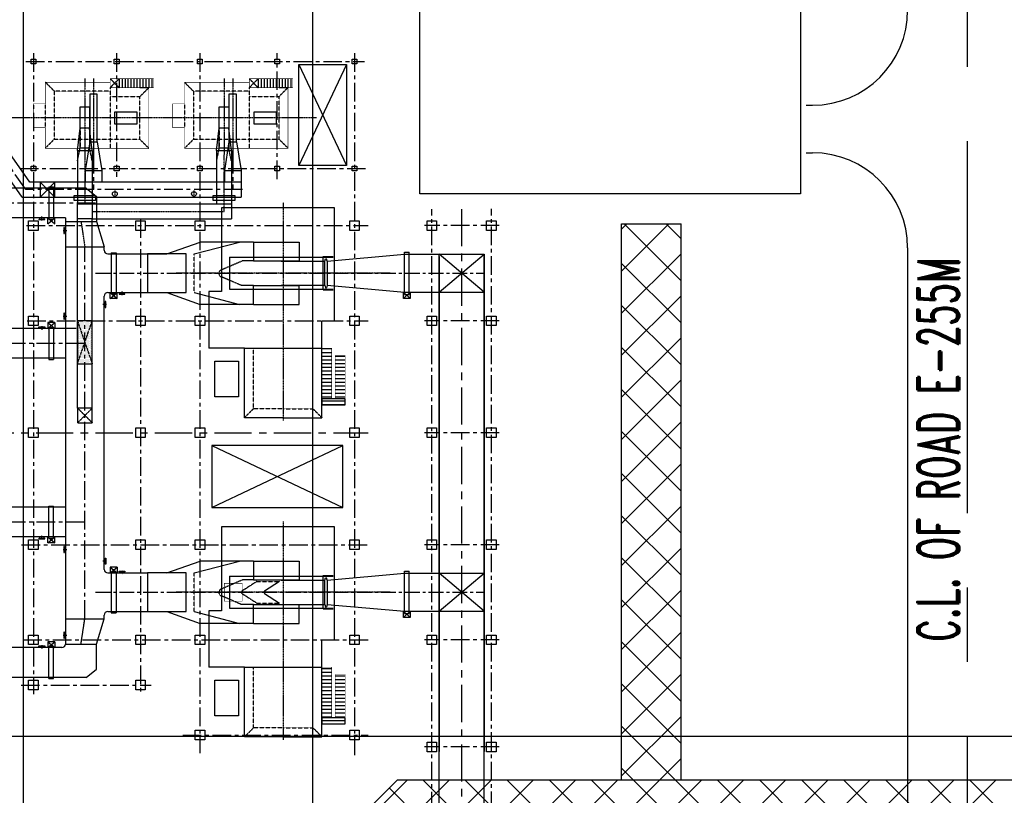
# Model space of a CAD drawing. Header units: inches. Extents: x -8998005 to 170525121, y -30058259 to 1575573.
# Tile 86 of 107: x 175352 to 258125, y 295023 to 360221. Entities that reach past the tile are written whole.
import ezdxf

# ---------------------------------------------------------------- set-up
doc = ezdxf.new("R2010")
doc.units = ezdxf.units.IN
doc.header["$LTSCALE"] = 5
doc.header["$MEASUREMENT"] = 0
doc.linetypes.add('CENTER', pattern=[2, 1.25, -0.25, 0.25, -0.25])
doc.linetypes.add('HIDDEN', pattern=[0.375, 0.25, -0.125])
for name, color, linetype in [('CANAL', 4, 'Continuous'), ('CEN', 9, 'CENTER'), ('DCEN', 237, 'CENTER'), ('DDMM', 4, 'Continuous'), ('DIM', 7, 'Continuous'), ('DMM', 200, 'Continuous'), ('DOBH', 6, 'HIDDEN'), ('DOBK', 1, 'Continuous'), ('DOBN', 1, 'Continuous'), ('DTMP', 1, 'Continuous'), ('OBH', 6, 'HIDDEN'), ('obk', 1, 'Continuous'), ('OBN', 1, 'Continuous'), ('TCE-ME-ROAD', 244, 'Continuous'), ('Text', 6, 'Continuous'), ('TXT', 7, 'Continuous')]:
    doc.layers.add(name, color=color, linetype=linetype)
doc.styles.add('M1', font='ROMAND.shx', dxfattribs={"height": 6250})
pattern_1 = [(45, (0, 0), (-1767.766952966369, 1767.766952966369), []), (135, (0, 0), (-1767.766952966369, -1767.766952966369), [])]

# ---------------------------------------------------------------- blocks, each defined once
blk = doc.blocks.new('gr_inlet')
at = {"layer": 'DMM', "linetype": 'HIDDEN', "ltscale": 2}
h = blk.add_hatch(dxfattribs=at)
h.set_pattern_fill('DOTS', color=256, scale=1500)
h.set_pattern_definition([(9.199999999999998e-15, (-138138.9642392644, -99647.89235599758), (46.875, 93.75), [0, -93.75])])
h.paths.add_polyline_path([(-17299.50180352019, -7625), (-16049.50180352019, -7625), (-16049.5018035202, -4000), (-17299.5018035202, -4000)])
at = {"layer": 'CEN', "color": 3, "linetype": 'CENTER'}
for p, q in [((-16674.50585328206, 9988.260822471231), (-16674.50585328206, 5900)), ((-4974.505853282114, 5200), (-4974.505853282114, 9948.222977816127)), ((-16049.50180352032, 5199.70377117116), (-4974.505853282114, 5199.70377117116))]:
    blk.add_line(p, q, dxfattribs=at)
at = {"layer": 'DMM'}
for p, q in [((-17299.5018035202, 10310.01312816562), (-17072.00585328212, 12192.22013618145)), ((-16049.50180352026, 10310.01312816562), (-16277.00585328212, 12192.22013618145)), ((-5599.501803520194, 10310.01312816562), (-5372.005853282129, 12192.22013618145)), ((-4349.501803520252, 10310.01312816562), (-4577.005853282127, 12192.22013618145)), ((-17299.5018035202, 10310.01312816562), (-17299.50180352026, 7148.926111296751)), ((-17299.5018035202, 10310.01312816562), (-16049.50180352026, 10310.01312816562)), ((-16049.50180352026, 10310.01312816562), (-16049.50180352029, 6737.779115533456)), ((-5599.501803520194, 10310.01312816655), (-5599.501803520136, 5824.703771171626)), ((-5599.501803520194, 10310.01312816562), (-4349.501803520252, 10310.01312816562)), ((-4349.501803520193, 10310.01312816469), (-4349.501803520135, 4574.703771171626)), ((-15698.49683445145, 5824.70377117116), (-4349.501803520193, 5824.703771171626)), ((-16049.50180352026, 4574.70377117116), (-15698.49705179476, 4574.70377117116)), ((-15698.49705179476, 4574.70377117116), (-4349.501803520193, 4574.703771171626))]:
    blk.add_line(p, q, dxfattribs=at)
at = {"layer": 'DMM', "linetype": 'HIDDEN'}
for p, q in [((-17299.5018035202, 9426.129651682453), (-17072.00585328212, 10512.84153086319)), ((-16049.50990304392, 9426.129651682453), (-16277.005853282, 10512.84153086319)), ((-5599.501803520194, 9426.129651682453), (-5372.005853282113, 10512.84153086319)), ((-4349.509903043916, 9426.129651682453), (-4577.005853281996, 10512.84153086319))]:
    blk.add_line(p, q, dxfattribs=at)
at = {"layer": 'DMM', "linetype": 'HIDDEN', "ltscale": 2}
for p, q in [((-17299.50180352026, 7148.926111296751), (-17299.50180352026, 5825)), ((-16049.50180352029, 6737.779115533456), (-16049.50180352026, 4575)), ((-17299.5018035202, -11333.98417162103), (-17299.5018035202, 5825)), ((-17299.5018035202, 4575), (-17299.5018035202, 5825)), ((-17299.5018035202, 5825), (-16049.5018035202, 5825)), ((-16049.50180352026, 5824.70377117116), (-15698.49683445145, 5824.70377117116)), ((-16049.5018035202, 4575), (-17299.5018035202, 4575)), ((-16049.50180352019, -11333.98417162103), (-16049.5018035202, 4575)), ((-17299.50180352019, -7625), (-16049.5018035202, -4000)), ((-17299.5018035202, -4000), (-16049.50180352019, -7625)), ((-17299.5018035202, -11333.98417162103), (-16049.50180352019, -12583.98417162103)), ((-16049.50180352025, -11333.98417162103), (-17299.50180352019, -12583.98417162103))]:
    blk.add_line(p, q, dxfattribs=at)
at = {"layer": 'DMM'}
for points in [[(-17574.50489356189, 6524.70377117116), (-15774.50489356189, 6524.70377117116), (-15774.50489356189, 6124.70377117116), (-17574.50489356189, 6124.70377117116)], [(-5874.504893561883, 6524.70377117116), (-4074.504893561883, 6524.70377117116), (-4074.504893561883, 6124.70377117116), (-5874.504893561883, 6124.70377117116)]]:
    blk.add_lwpolyline(points, close=True, dxfattribs=at)
at = {"layer": 'DMM', "linetype": 'HIDDEN', "ltscale": 2}
for points in [[(-17299.50180352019, -7625), (-16049.50180352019, -7625), (-16049.5018035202, -4000), (-17299.5018035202, -4000)], [(-17299.50180352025, -12583.98417162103), (-16049.50180352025, -12583.98417162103), (-16049.50180352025, -11333.98417162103), (-17299.50180352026, -11333.98417162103)]]:
    blk.add_lwpolyline(points, close=True, dxfattribs=at)
blk = doc.blocks.new('A$C274C68D0')
at = {"layer": 'DMM'}
for p, q in [((330, 2536.745577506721), (1125, 2536.745577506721)), ((330, 857.3669721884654), (1125, 857.3669721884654))]:
    blk.add_line(p, q, dxfattribs=at)
at = {"layer": 'DMM', "linetype": 'HIDDEN'}
for p, q in [((330, 857.3669721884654), (330, 2536.745577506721)), ((1125, 857.3669721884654), (1125, 2536.745577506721))]:
    blk.add_line(p, q, dxfattribs=at)
at = {"layer": 'DMM', "color": 6}
blk.add_line((320, 2000), (-320, 2000), dxfattribs=at)
at = {"layer": 'DMM'}
for points in [[(330, 2536.745577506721), (1125, 2536.745577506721), (1125, -950.2375218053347), (330, -950.2375218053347)], [(319.9999999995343, 2000), (-320, 2000), (-320, -2009.664325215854), (319.9999999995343, -2009.664325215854)], [(-1776.795668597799, 500), (-3671.890748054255, 500), (-3671.890748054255, -500.0000457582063), (-1776.795668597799, -500.0000457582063)]]:
    blk.add_lwpolyline(points, close=True, dxfattribs=at)
at = {"layer": 'obk', "color": 4, "linetype": 'HIDDEN'}
for p, q in [((-3900, 1800), (-4650, 2550)), ((-1400, -2550), (-1400, 2550)), ((3300, 1800), (4050, 2550)), ((-3900, 1800), (3300, 1800)), ((-3900, 1800), (-3900, -1800)), ((3299.375, -2250), (3300, 1800)), ((4050, -1187.5), (4050, 812.5)), ((-4650, -2550), (-3900, -1800)), ((-1400, -1800), (-3900, -1800)), ((-1400, -2250), (3300, -2250)), ((4050, -3000), (3300, -2250))]:
    blk.add_line(p, q, dxfattribs=at)
at = {"layer": 'obk', "color": 3, "linetype": 'CENTER'}
for p, q in [((0, -3304.586962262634), (0, 3103.664971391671)), ((727.5, -3304.586962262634), (727.5, 3103.664971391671)), ((-7045.233926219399, 0), (7441.188026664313, 0)), ((-1400, -3300), (-2150, -2550)), ((-2150, -3300), (-1400, -2550))]:
    blk.add_line(p, q, dxfattribs=at)
at = {"layer": 'obk'}
for p, q in [((-4900, -3300), (-4900, -2550)), ((-3900, -2550), (-4650, -2550)), ((-4650, -3300), (-4650, -2550)), ((-4400, -3300), (-4400, -2550)), ((-4150, -3300), (-4150, -2550)), ((-3900, -3300), (-3900, -2550)), ((-3650, -3300), (-3650, -2550)), ((-3400, -3300), (-3400, -2550)), ((-3150, -3300), (-3150, -2550)), ((-2900, -3300), (-2900, -2550)), ((-2650, -3300), (-2650, -2550)), ((-2400, -3300), (-2400, -2550)), ((-2150, -3300), (-2150, -2550))]:
    blk.add_line(p, q, dxfattribs=at)
at = {"layer": 'obk', "ltscale": 30}
blk.add_line((-2150, -3300), (-2150, -2550), dxfattribs=at)
at = {"layer": 'obk', "color": 1, "ltscale": 30}
for points, const_width in [([(4050, 2550), (-4650, 2550), (-4650, -2550)], 50), ([(-2150, -3300), (-1400, -3300), (-1400, -3000), (4050, -3000), (4050, -1187.5), (5050, -1187.5), (5050, 812.5), (4050, 812.5), (4050, 2550)], 50), ([(-5050, -2550), (-1400, -2550), (-1400, -3000)], 50), ([(-2150, -3300), (-5050, -3300)], 50), ([(-5050, -2550), (-5050, -3300)], 30)]:
    blk.add_lwpolyline(points, dxfattribs=dict(at, const_width=const_width))
blk = doc.blocks.new('AD')
at = {"layer": 'CEN'}
blk.add_line((0, 207.0539090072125), (0, -115.2375709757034), dxfattribs=at)
at = {"layer": 'obk'}
for p, q in [((-250, 146.0214736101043), (250, 146.0214736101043)), ((-250, 96.0214736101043), (-250, 146.0214736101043)), ((-250, 96.0214736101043), (250, 96.0214736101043)), ((-200, 0), (-200, 96.0214736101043)), ((200, 96.0214736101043), (200, 0)), ((250, 146.0214736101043), (250, 96.0214736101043))]:
    blk.add_line(p, q, dxfattribs=at)
blk = doc.blocks.new('A$C7D4055E7')
at = {"color": 7}
for p, q in [((-16499.99997325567, 20559.07276250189), (-16499.99997325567, 18060.01927623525)), ((-16499.99997325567, 20558.09020210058), (-16499.99997325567, 18058.09020070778)), ((-9561.847874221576, 20557.8767485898), (-16499.99997325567, 20558.04328544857)), ((-16409.37609150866, 20559.07276250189), (-16409.37609150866, 18060.01927623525)), ((-16318.75220976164, 20559.07276250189), (-16318.75220976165, 18060.01927623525)), ((-16228.12832801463, 20559.07276250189), (-16228.1283280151, 18060.01927623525)), ((-16137.50444626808, 20559.07276250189), (-16137.50444626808, 18060.01927623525)), ((-16046.88056452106, 20559.07276250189), (-16046.88056452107, 18060.01927623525)), ((-15999.99997325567, 20558.03128392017), (-16000.07776625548, 18058.07464425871)), ((-9565.802785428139, 20561.05034536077), (-8698.496724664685, 19865.08536152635)), ((-8698.496724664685, 19865.08536152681), (-8698.497090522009, 17760.9411349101)), ((-11299.75567634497, 18057.92837253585), (-16499.98028017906, 18057.7665430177)), ((-11299.48819099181, 18057.92837253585), (-11299.75345458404, -17760.94113490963)), ((-11299.75345458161, 17760.94113491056), (-8698.497090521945, 17760.94113491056)), ((-8698.497090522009, 17760.9411349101), (-8049.496280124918, 15633.92994238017)), ((-11299.49999999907, 15633.9841716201), (-8049.499406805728, 15633.9841716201)), ((-8049.50382989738, 15333.98410359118), (-8049.503897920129, 15633.95490865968)), ((-7750.503843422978, 15033.98417162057), (-2775.751860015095, 15033.98395502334)), ((-7756.144783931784, 11783.93068560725), (-2775.600590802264, 11783.93068560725)), ((-8049.497748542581, -11483.93075363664), (-8049.502956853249, 11483.98367262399)), ((-11300.55706439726, 8757.867631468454), (-16500.45431759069, 8758.070935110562)), ((-16499.99997325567, 8758.15443032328), (-16499.99997325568, 6258.154428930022)), ((-16409.37609150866, 8758.070917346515), (-16409.37609150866, 6259.017431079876)), ((-16318.75220976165, 8758.070917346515), (-16318.75220976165, 6259.017431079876)), ((-16228.12832801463, 8758.070917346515), (-16228.1283280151, 6259.017431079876)), ((-16137.50444626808, 8758.070917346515), (-16137.50444626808, 6259.017431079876)), ((-16046.88056452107, 8758.070917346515), (-16046.88056452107, 6259.017431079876)), ((-15999.99997325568, 8757.029438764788), (-16000.07776625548, 6257.072799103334)), ((-11300.5755786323, 6257.867630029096), (-16500.55006296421, 6258.070936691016)), ((-11299.66829060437, -6261.144081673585), (-16501.03949133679, -6260.972418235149)), ((-16499.99997325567, -6260.751467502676), (-16499.99997325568, -8760.751468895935)), ((-16409.37609150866, -6260.972452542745), (-16409.37609150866, -8760.025938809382)), ((-16318.75220976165, -6260.972452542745), (-16318.75220976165, -8760.025938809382)), ((-16228.12832801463, -6260.972452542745), (-16228.1283280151, -8760.025938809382)), ((-16137.50444626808, -6260.972452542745), (-16137.50444626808, -8760.025938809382)), ((-16046.88056452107, -6260.972452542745), (-16046.88056452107, -8760.025938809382)), ((-15999.99997325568, -6262.013931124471), (-16000.07776625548, -8761.970570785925)), ((-11299.68680507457, -8761.17578094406), (-16501.13923409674, -8760.972416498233)), ((-7750.497748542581, -11783.93068560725), (-4399.999999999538, -11783.93068560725)), ((-11299.73770258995, -15633.9299423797), (-8049.496807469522, -15633.9299423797)), ((-8698.497090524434, -17760.94113490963), (-8049.496280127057, -15633.9299423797)), ((-7750.496875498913, -15033.93068560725), (-4399.999999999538, -15033.93068560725)), ((-16499.99997325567, -18060.99173242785), (-16499.99997325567, -20560.77072132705)), ((-11599.76279049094, -18060.93891305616), (-16499.98028017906, -18060.78641967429)), ((-16410.57793059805, -18060.78638166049), (-16410.57793059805, -20559.83986792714)), ((-16319.95404885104, -18060.78638166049), (-16319.95404885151, -20559.83986792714)), ((-16229.33016710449, -18060.78638166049), (-16229.33016710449, -20559.83986792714)), ((-16138.70628535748, -18060.78638166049), (-16138.70628535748, -20559.83986792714)), ((-16048.08240361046, -18060.78638166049), (-16048.08240361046, -20559.83986792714)), ((-16001.20181234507, -18061.82786024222), (-16001.27960534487, -20561.78449990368)), ((-11299.75345458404, -17760.94113490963), (-8698.497090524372, -17760.9411349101)), ((-8698.496724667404, -19865.08536152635), (-8698.497090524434, -17760.94113490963)), ((-9565.80278543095, -20561.0503453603), (-8698.496724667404, -19865.08536152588)), ((-9565.802785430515, -20561.05034535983), (-16499.99997325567, -20560.77072132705))]:
    blk.add_line(p, q, dxfattribs=at)
for p, q in [((-2775.751249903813, 15033.98417162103), (15.69194672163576, 16024.98417162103)), ((-477.6542110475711, 15033.98417162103), (3318.379162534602, 16024.98417162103)), ((4499.708341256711, 16024.98417162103), (15.69194672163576, 16024.98417162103)), ((4499.708341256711, 14439.98417162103), (3570.112278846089, 14439.98417162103)), ((-2775.751249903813, 11783.98417162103), (15.6919467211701, 10792.9841716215)), ((-477.6542110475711, 11783.98417162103), (3318.379162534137, 10792.98417162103)), ((4499.708341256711, 12377.98417162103), (3484.174253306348, 12377.98417162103)), ((4499.708341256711, 10792.98417162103), (15.6919467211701, 10792.9841716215)), ((-2775.751249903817, -11783.93068560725), (15.69194672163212, -10792.93068560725)), ((-477.6542110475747, -11783.93068560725), (3318.37916253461, -10792.93068560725)), ((4499.708341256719, -10792.93068560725), (15.69194672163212, -10792.93068560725)), ((4499.708341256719, -12377.93068560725), (3570.112278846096, -12377.93068560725)), ((4499.708341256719, -14439.93068560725), (3484.174253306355, -14439.93068560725)), ((-2775.751249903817, -15033.93068560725), (15.6919467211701, -16024.93068560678)), ((-477.6542110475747, -15033.93068560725), (3318.379162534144, -16024.93068560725)), ((4499.708341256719, -16024.93068560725), (15.6919467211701, -16024.93068560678))]:
    blk.add_line(p, q)
for points in [[(-4399.998832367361, 13408.98402574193), (-4399.998832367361, 11783.98402574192), (-1149.998832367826, 11783.98402574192), (-1149.998832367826, 15033.98402574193), (-4399.998832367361, 15033.98402574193), (-4399.998832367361, 11783.98402574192)], [(-4399.999999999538, -13408.93068560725), (-4399.999999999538, -15033.93068560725), (-1150.000000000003, -15033.93068560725), (-1150.000000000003, -11783.93068560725), (-4399.999999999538, -11783.93068560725), (-4399.999999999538, -15033.93068560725)]]:
    blk.add_lwpolyline(points)
for centre, radius, start, end in [((-16749.98028017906, 20558.07450236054), 250, 0, 180), ((-16749.99997325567, 18058.09020070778), 250, 180, 0), ((-7749.503829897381, 15333.98417162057), 300, 180.0000129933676, 269.9999974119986), ((-7749.502956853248, 11483.98374065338), 300, 90.00000365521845, 180.0000129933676), ((-16749.98028017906, 8758.138730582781), 250, 0, 180), ((-16749.99997325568, 6258.154428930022), 250, 180, 0), ((-16749.98028017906, -6260.767167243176), 250, 0, 180), ((-16749.99997325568, -8760.751468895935), 250, 180, 0), ((-7749.49774854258, -11483.93068560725), 300, 180.0000129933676, 270), ((-7749.496875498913, -15333.93068560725), 300, 90, 180.0000129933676), ((-16749.98028017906, -18060.78641967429), 250, 0, 180), ((-11599.75345457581, -17760.93891320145), 300, 269.998216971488, 359.9995756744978), ((-16749.99997325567, -20560.77072132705), 250, 180, 0)]:
    blk.add_arc(centre, radius, start, end, dxfattribs=at)
at = {"layer": 'DDMM'}
blk.add_line((-8049.496280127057, -15633.9299423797), (-8049.496875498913, -15333.93068560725), dxfattribs=at)
at = {"layer": 'OBH', "linetype": 'HIDDEN'}
for p, q in [((-477.6542110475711, 11783.98417162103), (-477.6542110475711, 15033.98417162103)), ((3570.112278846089, 14439.98417162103), (1813.021943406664, 13680.18121113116)), ((3484.174253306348, 12377.98417162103), (1813.021943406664, 13100.62571536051)), ((-477.6542110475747, -15033.93068560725), (-477.6542110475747, -11783.93068560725)), ((3570.112278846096, -12377.93068560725), (1813.021943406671, -13137.73364609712)), ((3484.174253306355, -14439.93068560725), (1813.021943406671, -13717.28914186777))]:
    blk.add_line(p, q, dxfattribs=at)
for centre in [(1890.667656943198, 13390.40346324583), (1890.667656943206, -13427.51139398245)]:
    blk.add_arc(centre, 300, 104.9999999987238, 255.0000000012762, dxfattribs=at)
at = {"layer": 'obk'}
for p, q in [((-12699.50021599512, 20657.96511001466), (-12699.49438414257, 17957.96510762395)), ((-12699.50021599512, 20657.96511001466), (-12299.50021599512, 20657.96511001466)), ((-12299.50021599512, 20657.96511001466), (-12299.49438414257, 17957.96510762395)), ((-12699.49438414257, 17957.96510762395), (-12299.49438414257, 17957.96510762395)), ((-7450.500586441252, 15133.98476982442), (-7050.500000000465, 15133.98476982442)), ((-7449.500000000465, 15133.98476982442), (-7449.500000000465, 11683.98476982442)), ((-7049.500000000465, 15133.98476982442), (-7049.500000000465, 11683.98476982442)), ((-7449.500289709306, 11683.98476982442), (-7049.500000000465, 11683.98476982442)), ((-12699.50043438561, 8857.831444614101), (-12699.48870128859, 6157.831441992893)), ((-12699.50043438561, 8857.831444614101), (-12299.50043438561, 8857.831444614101)), ((-12299.50043438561, 8857.831444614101), (-12299.48870128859, 6157.831441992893)), ((-12699.48870128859, 6157.831441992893), (-12299.48870128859, 6157.831441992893)), ((-12699.50043410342, -6161.137626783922), (-12299.50043410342, -6161.137626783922)), ((-12699.48870862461, -8861.137629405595), (-12699.50043410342, -6161.137626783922)), ((-12299.48870862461, -8861.137629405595), (-12299.50043410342, -6161.137626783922)), ((-12699.48870862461, -8861.137629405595), (-12299.48870862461, -8861.137629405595)), ((-7449.500586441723, -11683.93020802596), (-7049.500000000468, -11683.93020802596)), ((-7449.500000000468, -11684.93020802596), (-7449.500000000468, -15134.93020802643)), ((-7049.500000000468, -11684.93020802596), (-7049.500000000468, -15134.93020802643)), ((-7449.500289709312, -15133.93020802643), (-7049.500000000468, -15133.93020802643)), ((-12699.50040830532, -17961.17550326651), (-12299.50040830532, -17961.17550326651)), ((-12699.48938171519, -20662.17550563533), (-12699.50040830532, -17961.17550326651)), ((-12299.48938171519, -20662.17550563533), (-12299.50040830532, -17961.17550326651)), ((-12699.48938171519, -20662.17550563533), (-12299.48938171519, -20662.17550563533))]:
    blk.add_line(p, q, dxfattribs=at)
at = {"layer": 'OBN'}
for p, q in [((-12799.49566767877, 17563.68910727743), (-12799.4946001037, 18057.94946858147)), ((-12799.49566767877, 17563.68910727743), (-12199.49460010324, 18057.94946858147)), ((-12799.4946001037, 18057.94946858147), (-12199.49566762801, 17563.71256585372)), ((-12199.49566762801, 17563.71256585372), (-12199.49460010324, 18057.94946858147)), ((-7549.501067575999, 11289.72393093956), (-7549.500000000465, 11783.9842922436)), ((-7549.501067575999, 11289.72393093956), (-6949.500000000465, 11783.9842922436)), ((-7549.500000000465, 11783.9842922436), (-6949.501067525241, 11289.74738951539)), ((-6949.501067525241, 11289.74738951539), (-6949.500000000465, 11783.9842922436)), ((-6949.501067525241, 11289.74738951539), (-7549.501067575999, 11289.72393093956)), ((-12799.49020359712, 9254.26701608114), (-12799.48913602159, 8760.006654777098)), ((-12199.49020354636, 9254.243557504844), (-12799.49020359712, 9254.26701608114)), ((-12799.49020359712, 9254.26701608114), (-12199.48913602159, 8760.006654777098)), ((-12799.48913602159, 8760.006654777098), (-12199.49020354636, 9254.243557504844)), ((-12199.49020354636, 9254.243557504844), (-12199.48913602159, 8760.006654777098)), ((-12799.48924243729, -9255.432220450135), (-12799.48817486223, -8761.171859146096)), ((-12799.48924243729, -9255.432220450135), (-12199.48817486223, -8761.171859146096)), ((-12799.48817486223, -8761.171859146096), (-12199.489242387, -9255.408761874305)), ((-12199.489242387, -9255.408761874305), (-12199.48817486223, -8761.171859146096)), ((-12199.489242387, -9255.408761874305), (-12799.48924243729, -9255.432220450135)), ((-7549.49020359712, -11287.53549353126), (-7549.489136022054, -11781.7958548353)), ((-6949.490203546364, -11287.55895210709), (-7549.49020359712, -11287.53549353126)), ((-7549.49020359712, -11287.53549353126), (-6949.489136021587, -11781.7958548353)), ((-7549.489136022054, -11781.7958548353), (-6949.490203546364, -11287.55895210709)), ((-6949.490203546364, -11287.55895210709), (-6949.489136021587, -11781.7958548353)), ((-12799.26055765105, -17564.79564569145), (-12799.25949007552, -18059.05600699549)), ((-12199.26055760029, -17564.81910426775), (-12799.26055765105, -17564.79564569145)), ((-12799.26055765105, -17564.79564569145), (-12199.25949007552, -18059.05600699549)), ((-12799.25949007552, -18059.05600699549), (-12199.26055760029, -17564.81910426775)), ((-12199.26055760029, -17564.81910426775), (-12199.25949007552, -18059.05600699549))]:
    blk.add_line(p, q, dxfattribs=at)
at = {"layer": 'TXT', "xscale": -1}
for p, rotation in [((-13299.69927597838, 18057.99594276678), 180), ((-11299.49606398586, 17007.89909116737), 90.00625387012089), ((-6549.500000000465, 11783.93068560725), 180), ((-8049.502776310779, 10783.81698729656), 269.9999919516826), ((-11300.17738310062, 9807.919661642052), 90.00625387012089), ((-13299.69949408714, -8761.1067940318), 180), ((-11299.49606400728, -9808.015711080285), 90.00625387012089), ((-11299.62225424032, -17007.81213712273), 90.00625387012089)]:
    blk.add_blockref('AD', p, dxfattribs=dict(at, rotation=rotation))
at = {"layer": 'TXT'}
for p in [(-13299.69927597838, 8757.925718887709), (-13299.69949408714, -18061.17701791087)]:
    blk.add_blockref('AD', p, dxfattribs=at)
for p, rotation in [((-8049.497929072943, -10783.81784923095), 270.0000080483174), ((-6549.499996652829, -11783.80599702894), 359.9984618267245)]:
    blk.add_blockref('AD', p, dxfattribs=dict(at, rotation=rotation))
blk = doc.blocks.new('A$C17865E07')
at = {"layer": 'obk'}
blk.add_lwpolyline([(-400.0000000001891, -399.9999999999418), (-400.0000000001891, 400.0000000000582), (399.9999999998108, 400.0000000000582), (399.9999999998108, -399.9999999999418)], close=True, dxfattribs=at)
blk = doc.blocks.new('A$C2EF5475D')
at = {"layer": 'DMM'}
h = blk.add_hatch(dxfattribs=at)
h.set_pattern_fill('ANSI31', color=2, scale=2500, angle=45.00000000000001)
h.set_pattern_definition([(90, (-497742.0478089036, 2370287.546107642), (-312.5, -1.25e-14), [])])
h.paths.add_polyline_path([(-11061.2435539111, -3250), (-6300, -3250), (-6300, -4075), (-10561.2435539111, -4075), (-10561.2435539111, -4375), (-6909.985190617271, -4375), (-6909.985190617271, -5200), (-11061.2435539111, -5200)])
at = {"color": 6}
for p, q in [((1349.999999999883, 4500.291658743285), (-1350.000000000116, 4500.291658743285)), ((-1350.000000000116, 4500.291658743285), (-1350.000000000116, -4199.708341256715)), ((1349.999999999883, 4500.291658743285), (-1350.000000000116, 4500.291658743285)), ((1349.999999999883, 4500.291658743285), (1349.999999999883, -4199.708341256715)), ((-1400.000000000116, -3347.360902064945), (-1400.000000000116, -4199.708341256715)), ((-1400.000000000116, -3347.360902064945), (-1400.000000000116, -4199.708341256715)), ((-1400.000000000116, -3347.360902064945), (1400.000000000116, -3347.360902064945)), ((1400.000000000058, -3347.360902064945), (1400.000000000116, -4199.708341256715))]:
    blk.add_line(p, q, dxfattribs=at)
at = {"layer": 'CEN'}
for p, q in [((0, -9004.500225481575), (0, 9004.500225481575)), ((5947.279961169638, 0), (-12393.40801381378, 0))]:
    blk.add_line(p, q, dxfattribs=at)
at = {"layer": 'DMM'}
for p, q in [((-2616, 2500.291658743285), (-1031, 2500.291658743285)), ((-2616, 2500.291658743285), (-2616, -1349.708341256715)), ((-1031, 2500.291658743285), (-1031, -1349.708341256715)), ((2616, 2500.291658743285), (1031, 2500.291658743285)), ((1031, 2500.291658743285), (1031, -1349.708341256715)), ((2616, 2500.291658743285), (2616, -1349.708341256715)), ((-2616, -1349.708341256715), (-1031, -1349.708341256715)), ((2616, -1349.708341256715), (1031, -1349.708341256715))]:
    blk.add_line(p, q, dxfattribs=at)
blk.add_lwpolyline([(-11061.2435539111, -3250, 30, 30, 0), (-6300, -3250, 30, 30, 0), (-6300, -4075, 30, 30, 0), (-10561.2435539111, -4075, 30, 30, 0), (-10561.2435539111, -4375, 30, 30, 0), (-6909.985190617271, -4375, 30, 30, 0), (-6909.985190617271, -5200, 30, 30, 0), (-11061.2435539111, -5200, 0, 0, 0)], format="xyseb", close=True, dxfattribs=at)
blk.add_lwpolyline([(-10561.2435539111, -5200), (-10561.2435539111, -3250), (-11061.2435539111, -3250), (-11061.2435539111, -5200)], close=True, dxfattribs=at)
at = {"layer": 'DOBK'}
for p, q in [((-1015.000000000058, -3500), (-1215.000000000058, -3553.589838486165)), ((-1215.000000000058, -3553.589838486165), (-1215.000000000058, -3646.410161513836)), ((-1015.000000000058, -3700), (-1215.000000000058, -3646.410161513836)), ((1014.999999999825, -3700), (-1015.000000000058, -3700)), ((1014.999999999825, -3500), (1214.999999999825, -3553.589838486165)), ((1014.999999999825, -3700), (1214.999999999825, -3646.410161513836)), ((1214.999999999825, -3553.589838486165), (1214.999999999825, -3646.410161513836))]:
    blk.add_line(p, q, dxfattribs=at)
at = {"layer": 'DTMP'}
for p, q in [((-1015.000000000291, 168.3562702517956), (-1014.999999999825, -3500)), ((1015.000000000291, 168.3562702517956), (1014.999999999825, -3500)), ((-1015.000000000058, -3500), (1014.999999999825, -3500))]:
    blk.add_line(p, q, dxfattribs=at)
at = {"layer": 'OBH'}
for p, q in [((-11400, 2500), (-12150, 3250)), ((-11400, 0), (-11400, 2500)), ((-11400, 2500), (-6300, 2500)), ((-11400, 0), (-11400, -2500)), ((-11400, -2500), (-12150, -3250)), ((-11400, -2500), (-6300, -2500))]:
    blk.add_line(p, q, dxfattribs=at)
at = {"layer": 'obk'}
for p, q in [((-3800, 6250), (-6300, 6250)), ((-6300, 3250), (-6300, 6250)), ((-3065, 6250), (-3800, 6250)), ((-1550, 6250), (-3065, 6250)), ((-1550, 5200), (-1550, 6250)), ((5500, 5200), (-1550, 5200)), ((5500, -4300), (5500, 5200)), ((-12150, 2500), (-12150, 3250)), ((-12150, 3250), (-6300, 3250)), ((-12150, 0), (-12150, 2500)), ((-6300, 3250), (-6300, -3250)), ((-12150, 0), (-12150, -2500)), ((-12150, -2500), (-12150, -3250)), ((-12150, -3250), (-4000, -3250)), ((-4000, -3250), (-4000, -4300)), ((-4000, -4300), (0, -4300)), ((0, -4300), (5500, -4300))]:
    blk.add_line(p, q, dxfattribs=at)
blk.add_lwpolyline([(-7385, 3750), (-10385, 3750), (-10385, 5750), (-7385, 5750)], close=True, dxfattribs=at)
blk = doc.blocks.new('Boiler to Chimney#1&2')
at = {"color": 7}
for p, q in [((472172539.5826915, -1993923578.949241), (472170891.7973969, -1993923578.949241)), ((472173939.5824732, -1993935379.023263), (472172939.5770066, -1993935378.984165))]:
    blk.add_line(p, q, dxfattribs=at)
at = {"layer": 'CEN', "linetype": 'CENTER'}
for p, q in [((472177190.0806701, -1993923773.579716), (472177190.0806701, -1993924349.579139)), ((472183836.577889, -1993923773.579716), (472183836.577889, -1993924349.579139))]:
    blk.add_line(p, q, dxfattribs=at)
at = {"layer": 'CEN', "color": 3, "linetype": 'CENTER', "ltscale": 250}
for p, q in [((472175564.7387974, -1993924827.770817), (472113185.740925, -1993924828.608159)), ((472174664.9652185, -1993959770.785627), (472174664.9652185, -1993928502.925743)), ((472174664.9652187, -1993936627.802159), (472113185.5825278, -1993936628.627425)), ((472174664.9652185, -1993951646.855725), (472113185.5825278, -1993951646.030459))]:
    blk.add_line(p, q, dxfattribs=at)
at = {"layer": 'CEN', "color": 3, "linetype": 'CENTER'}
for p, q in [((472174340.4572012, -1993926375.91455), (472174664.9652185, -1993928502.925743)), ((472174340.4572012, -1993961897.79682), (472174664.9652185, -1993959770.785627))]:
    blk.add_line(p, q, dxfattribs=at)
at = {"layer": 'CEN', "linetype": 'CENTER', "ltscale": 200}
for p, q in [((472175564.5824743, -1993930727.871514), (472208239.5824738, -1993930727.871514)), ((472175564.5824743, -1993957545.78637), (472208239.5824738, -1993957545.78637))]:
    blk.add_line(p, q, dxfattribs=at)
at = {"layer": 'DCEN', "ltscale": 250}
for p, q in [((472169713.887898, -1993912927.871514), (472198163.3676655, -1993912927.871514)), ((472170339.5824736, -1993912235.58753), (472170339.5824736, -1993966124.468021)), ((472177339.5824738, -1993912235.587529), (472177339.5824736, -1993922616.170339)), ((472184339.5824736, -1993912235.587529), (472184339.5824736, -1993971081.346701)), ((472190839.5824736, -1993922822.20535), (472190839.5824738, -1993912235.58753)), ((472197339.5824735, -1993912235.587529), (472197339.5824736, -1993971231.382042)), ((472169207.9035764, -1993921927.871513), (472198365.5805628, -1993921927.871513)), ((472203839.5824738, -1994068370.289666), (472203839.5824738, -1993925332.109851)), ((472208839.5824738, -1994068365.400491), (472208839.5824738, -1993925327.220676)), ((472179339.5824736, -1993926200.81752), (472179339.5824736, -1993966112.596002)), ((472169753.9232382, -1993926727.871513), (472198480.9430559, -1993926727.871514)), ((472209506.0265778, -1993926727.871514), (472203221.0634602, -1993926727.871514)), ((472169812.5778298, -1993934727.871513), (472198480.9430559, -1993934727.871513)), ((472209506.0265778, -1993934727.871514), (472203221.0634602, -1993934727.871514)), ((472209506.0265778, -1993944136.855686), (472203221.0634602, -1993944136.855686)), ((472169339.5824736, -1993953545.839857), (472198480.9430559, -1993953545.839857)), ((472209506.0265778, -1993953545.839857), (472203221.0634602, -1993953545.839857)), ((472169473.1228182, -1993961545.839857), (472198480.9430559, -1993961545.839857)), ((472209506.0265778, -1993961545.839857), (472203221.0634602, -1993961545.839857)), ((472169301.609404, -1993965345.839857), (472180246.9019778, -1993965345.839857)), ((472182892.8595278, -1993969545.839856), (472198480.9430559, -1993969545.839856)), ((472209506.0265778, -1993970545.839857), (472203221.0634602, -1993970545.839857))]:
    blk.add_line(p, q, dxfattribs=at)
at = {"layer": 'DCEN', "color": 5, "ltscale": 250}
for p, q in [((472169714.228067, -1993923702.676131), (472165314.260705, -1993917418.871513)), ((472175392.5766203, -1993920781.536455), (472175392.5766203, -1993923702.676131)), ((472187092.5766204, -1993920781.536455), (472187092.5766204, -1993923702.676131)), ((472187906.6324799, -1993923702.676131), (472169714.228067, -1993923702.676131))]:
    blk.add_line(p, q, dxfattribs=at)
at = {"layer": 'DCEN', "ltscale": 500}
for p, q in [((472206339.5824738, -1993925332.109851), (472206339.5824741, -1994068370.289666)), ((472030561.7671238, -1993944137.097972), (472198480.9430559, -1993944137.097972))]:
    blk.add_line(p, q, dxfattribs=at)
at = {"layer": 'DMM'}
for p, q in [((472192666.3227484, -1993913185.188874), (472196666.3227484, -1993921685.188874)), ((472196666.3227484, -1993913185.188874), (472192666.3227484, -1993921685.188874))]:
    blk.add_line(p, q, dxfattribs=at)
at = {"layer": 'DMM', "color": 6}
for p, q in [((472170039.5824736, -1993923077.676131), (472165639.6151116, -1993916793.871514)), ((472169388.8736603, -1993924327.676131), (472164988.9062983, -1993918043.871514)), ((472175072.5766203, -1993919677.871484), (472174692.5766203, -1993922095.300234)), ((472175712.5766203, -1993919677.871484), (472176092.5766203, -1993922095.300234)), ((472186772.5766204, -1993919677.871484), (472186392.5766204, -1993922095.300234)), ((472187412.5766204, -1993919677.871484), (472187792.5766204, -1993922095.300234)), ((472174692.5766203, -1993922095.300234), (472176092.5766203, -1993922095.300234)), ((472174692.5766203, -1993922095.300234), (472174692.5766203, -1993923077.575285)), ((472176092.5766203, -1993922095.300234), (472176092.5766203, -1993923077.575285)), ((472186392.5766204, -1993922095.300234), (472186392.5766204, -1993923077.676131)), ((472186392.5766204, -1993922095.300234), (472187792.5766204, -1993922095.300234)), ((472187792.5766204, -1993922095.300234), (472187792.5766204, -1993924327.676131)), ((472187792.5766204, -1993923077.676131), (472170039.5824736, -1993923077.676131)), ((472170904.5824736, -1993923077.676131), (472172154.5824736, -1993924327.676131)), ((472172154.5824736, -1993923077.676131), (472170904.5824736, -1993924327.676131)), ((472169388.8736603, -1993924327.676131), (472187792.5766204, -1993924327.676131))]:
    blk.add_line(p, q, dxfattribs=at)
at = {"layer": 'DMM', "color": 2}
for p, q in [((472185339.5824736, -1993950414.163622), (472196339.5824736, -1993945214.163622)), ((472185339.5824736, -1993945214.163622), (472196339.5824736, -1993950414.163622))]:
    blk.add_line(p, q, dxfattribs=at)
at = {"layer": 'DMM', "color": 6}
blk.add_lwpolyline([(472170904.5824736, -1993924327.676131), (472172154.5824736, -1993924327.676131), (472172154.5824736, -1993923077.676131), (472170904.5824736, -1993923077.676131)], close=True, dxfattribs=at)
at = {"layer": 'DMM', "const_width": 30}
for points in [[(472177190.0806701, -1993924264.579428), (472177190.38067, -1993924402.346921), (472177082.2523434, -1993924402.346921)], [(472183836.577889, -1993924264.579428), (472183836.277889, -1993924387.430232), (472183944.4062156, -1993924387.430232)]]:
    blk.add_lwpolyline(points, dxfattribs=at)
at = {"layer": 'DMM', "color": 2}
blk.add_lwpolyline([(472185339.5824736, -1993950414.163622), (472196339.5824736, -1993950414.163622), (472196339.5824736, -1993945214.163622), (472185339.5824736, -1993945214.163622)], close=True, dxfattribs=at)
at = {"layer": 'DOBH', "const_width": 50}
blk.add_lwpolyline([(472186386.2753189, -1993958295.78637), (472186386.2753189, -1993956795.786371), (472187889.5824736, -1993956795.786371), (472187889.5824736, -1993958295.78637), (472186386.2753189, -1993958295.78637)], dxfattribs=at)
at = {"layer": 'DOBN'}
for p, q in [((472201459.9503367, -1993932843.57344), (472201459.9503367, -1993932330.476816)), ((472201459.9503367, -1993932330.476816), (472202002.9631093, -1993932330.476816)), ((472201459.9503367, -1993932330.476816), (472202002.9631093, -1993932843.57344)), ((472201459.9503367, -1993932843.57344), (472202002.9631093, -1993932330.476816)), ((472202002.9631093, -1993932843.57344), (472201459.9503367, -1993932843.57344)), ((472202002.9631093, -1993932330.16995), (472202002.9631093, -1993932843.57344)), ((472201459.9503367, -1993959661.488297), (472201459.9503367, -1993959148.391673)), ((472201459.9503367, -1993959148.391673), (472202002.9631093, -1993959148.391673)), ((472201459.9503367, -1993959148.391673), (472202002.9631093, -1993959661.488297)), ((472201459.9503367, -1993959661.488297), (472202002.9631093, -1993959148.391673)), ((472202002.9631093, -1993959148.084807), (472202002.9631093, -1993959661.488297)), ((472202002.9631093, -1993959661.488297), (472201459.9503367, -1993959661.488297))]:
    blk.add_line(p, q, dxfattribs=at)
at = {"layer": 'OBH'}
for p, q in [((472189121.2262034, -1993956641.786371), (472187860.7601341, -1993957455.023596)), ((472189121.2262034, -1993956641.786371), (472191021.2262034, -1993956641.786371)), ((472187860.7601341, -1993957638.549145), (472189121.2262034, -1993958451.786371)), ((472189121.2262034, -1993958451.786371), (472191020.5342462, -1993958451.786371))]:
    blk.add_line(p, q, dxfattribs=at)
blk.add_arc((472187919.4233906, -1993957546.786371), 100, 113.4182967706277, 246.5817032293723, dxfattribs=at)
at = {"layer": 'obk'}
for p, q in [((472195039.5824738, -1993929712.818028), (472201539.2984115, -1993929127.871514)), ((472201539.2984123, -1993932507.611243), (472201539.2984123, -1993928954.728657)), ((472201539.2984123, -1993928954.728657), (472201939.2984122, -1993928954.728657)), ((472201539.6337956, -1993929127.871514), (472204439.6549402, -1993929127.871514)), ((472201939.2984122, -1993932507.611243), (472201939.2984122, -1993928954.728657)), ((472204439.5824738, -1993989301.947235), (472204439.5824738, -1993929127.871514)), ((472204439.5824738, -1993929127.871514), (472208239.5824738, -1993929127.871514)), ((472208239.5824738, -1993932327.871514), (472204439.5824738, -1993929127.871514)), ((472204439.5824738, -1993932327.871514), (472208239.5824738, -1993929127.871514)), ((472204439.5824738, -1993929327.871514), (472204439.5824738, -1993970936.855685)), ((472208239.5824738, -1993929127.871514), (472208239.5824738, -1993970936.855685)), ((472208239.5824738, -1993989301.947235), (472208239.5824738, -1993929127.871514)), ((472195039.5824738, -1993931742.818028), (472201539.6337948, -1993932327.818028)), ((472201539.2984123, -1993932507.611243), (472201939.2984122, -1993932507.611243)), ((472201539.6337948, -1993932327.818028), (472204439.5824738, -1993932327.818028)), ((472204439.5824738, -1993932327.871514), (472208239.5824738, -1993932327.871514)), ((472195039.5824738, -1993956530.732885), (472201539.2984115, -1993955945.786371)), ((472201539.2984123, -1993959325.5261), (472201539.2984123, -1993955772.643515)), ((472201539.2984123, -1993955772.643515), (472201939.2984122, -1993955772.643515)), ((472201539.6337956, -1993955945.786371), (472204439.6549402, -1993955945.786371)), ((472201939.2984122, -1993959325.5261), (472201939.2984122, -1993955772.643515)), ((472204439.5824738, -1993955945.786371), (472208239.5824738, -1993955945.786371)), ((472208239.5824738, -1993959145.786371), (472204439.5824738, -1993955945.786371)), ((472204439.5824738, -1993959145.786371), (472208239.5824738, -1993955945.786371)), ((472191020.5342462, -1993956641.786371), (472189760.0681769, -1993957455.023596)), ((472189760.0681769, -1993957638.549145), (472191020.5342462, -1993958451.786371)), ((472195039.5824738, -1993958560.732885), (472201539.6337948, -1993959145.732885)), ((472201539.2984123, -1993959325.5261), (472201939.2984122, -1993959325.5261)), ((472201539.6337948, -1993959145.732885), (472204439.5824738, -1993959145.732885)), ((472204439.5824738, -1993959145.786371), (472208239.5824738, -1993959145.786371))]:
    blk.add_line(p, q, dxfattribs=at)
for points in [[(472170139.5824736, -1993913127.871514), (472170139.5824736, -1993912727.871514), (472170539.5824736, -1993912727.871514), (472170539.5824736, -1993913127.871514)], [(472177139.5824736, -1993913127.871514), (472177139.5824736, -1993912727.871514), (472177539.5824736, -1993912727.871514), (472177539.5824736, -1993913127.871514)], [(472184139.5824736, -1993913127.871514), (472184139.5824736, -1993912727.871514), (472184539.5824736, -1993912727.871514), (472184539.5824736, -1993913127.871514)], [(472190639.5824736, -1993913127.871514), (472190639.5824736, -1993912727.871514), (472191039.5824736, -1993912727.871514), (472191039.5824736, -1993913127.871514)], [(472197139.5824736, -1993913127.871514), (472197139.5824736, -1993912727.871514), (472197539.5824736, -1993912727.871514), (472197539.5824736, -1993913127.871514)], [(472170139.5824736, -1993922127.871513), (472170139.5824736, -1993921727.871514), (472170539.5824736, -1993921727.871514), (472170539.5824736, -1993922127.871513)], [(472177139.5824736, -1993922127.87158), (472177139.5824736, -1993921727.87158), (472177539.5824736, -1993921727.87158), (472177539.5824736, -1993922127.87158)], [(472184139.5824736, -1993922127.871561), (472184139.5824736, -1993921727.87156), (472184539.5824736, -1993921727.87156), (472184539.5824736, -1993922127.871561)], [(472190639.5824736, -1993922127.871543), (472190639.5824736, -1993921727.871543), (472191039.5824736, -1993921727.871543), (472191039.5824736, -1993922127.871543)], [(472197139.5824736, -1993922127.871525), (472197139.5824736, -1993921727.871525), (472197539.5824736, -1993921727.871525), (472197539.5824736, -1993922127.871525)]]:
    blk.add_lwpolyline(points, close=True, dxfattribs=at)
blk.add_arc((472189818.7314335, -1993957546.786371), 100, 113.4182967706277, 246.5817032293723, dxfattribs=at)
at = {"layer": 'OBN'}
blk.add_lwpolyline([(472192666.3227484, -1993913185.188874), (472196666.3227484, -1993913185.188874), (472196666.3227484, -1993921685.188874), (472192666.3227484, -1993921685.188874)], close=True, dxfattribs=at)
for centre in [(472177190.0806701, -1993924061.579427), (472183836.577889, -1993924061.579427)]:
    blk.add_circle(centre, 203, dxfattribs=at)
at = {"layer": 'DDMM'}
blk.add_blockref('A$C7D4055E7', (472184339.5824736, -1993944136.855685), dxfattribs=at)
at = {"layer": 'DDMM', "color": 2}
for p in [(472170339.5824736, -1993926727.871513), (472179339.5824736, -1993926727.871513), (472184339.5824736, -1993926727.871513), (472197339.5824736, -1993926727.871513), (472203839.5824738, -1993926727.871514), (472208839.5824738, -1993926727.871514), (472170339.5824736, -1993934727.871513), (472179339.5824736, -1993934727.871513), (472184339.5824736, -1993934727.871513), (472197339.5824736, -1993934727.871513), (472203839.5824738, -1993934727.871514), (472208839.5824738, -1993934727.871514), (472170339.5824736, -1993944136.855685), (472179339.5824736, -1993944136.855685), (472184339.5824736, -1993944136.855685), (472197339.5824736, -1993944136.855685), (472203839.5824738, -1993944136.855686), (472208839.5824738, -1993944136.855686), (472170339.5824736, -1993953545.839857), (472179339.5824736, -1993953545.839857), (472184339.5824736, -1993953545.839857), (472197339.5824736, -1993953545.839857), (472203839.5824738, -1993953545.839857), (472208839.5824738, -1993953545.839857), (472170339.5824736, -1993961545.839857), (472179339.5824736, -1993961545.839857), (472184339.5824736, -1993961545.839857), (472197339.5824736, -1993961545.839857), (472203839.5824738, -1993961545.839857), (472208839.5824738, -1993961545.839857), (472170339.5824736, -1993965345.839857), (472179339.5824736, -1993965345.839857), (472184339.5824736, -1993969545.839856), (472197339.5824736, -1993969545.839856), (472208839.5824738, -1993970545.839857), (472203833.6466868, -1993970550.600187)]:
    blk.add_blockref('A$C17865E07', p, dxfattribs=at)
at = {"layer": 'DMM', "linetype": 'HIDDEN'}
blk.add_blockref('gr_inlet', (472191339.5824736, -1993930727.887342), dxfattribs=at)
at = {"layer": 'DMM', "rotation": 90}
for p in [(472191339.5824736, -1993930727.871514), (472191339.5824736, -1993957545.78637)]:
    blk.add_blockref('A$C2EF5475D', p, dxfattribs=at)
at = {"layer": 'obk', "ltscale": 30, "rotation": 180}
for p in [(472175392.5766203, -1993917677.871484), (472187092.5766204, -1993917677.871484)]:
    blk.add_blockref('A$C274C68D0', p, dxfattribs=at)
blk = doc.blocks.new('A$C08E86F63')
at = {"layer": 'TCE-ME-ROAD'}
h = blk.add_hatch(dxfattribs=at)
h.set_pattern_fill('ANSI37', color=3, scale=20000, style=0)
h.set_pattern_definition(pattern_1)
h.paths.add_polyline_path([(-43858.97486133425, -94912.20219127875), (-38858.97486130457, -94912.20219127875), (-38858.97486130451, -48180.00000362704), (-43858.97486133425, -48180.00000362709)])
h = blk.add_hatch(dxfattribs=at)
h.set_pattern_fill('ANSI37', color=3, scale=20000, style=0)
h.set_pattern_definition(pattern_1)
h.paths.add_polyline_path([(-164708.9748621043, -59351.20218613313), (-168708.9748613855, -59351.20218613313), (-168708.9748613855, -370058.5203087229), (-164708.9748613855, -370058.5203087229), (-164708.9748671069, -113312.2021907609), (-75447.1552207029, -113312.2021882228), (-61047.15522195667, -98912.20218947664), (-5.986075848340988e-07, -98912.20218749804), (-1.019099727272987e-06, -285284.7021874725), (-62704.00946368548, -285284.7021874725), (-77232.747221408, -299813.4399438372), (-164708.974863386, -299812.2021850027), (-164708.9748633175, -303812.2021865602), (-75575.89297370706, -303813.4399427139), (-61047.15521666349, -289284.7021856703), (-9.563518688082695e-07, -289284.7021836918), (-1.242500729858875e-06, -515312.2021873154), (85191.02507293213, -515312.2021873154), (85191.02507293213, -510312.2021873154), (4999.999998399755, -510312.2021873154), (4999.999999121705, -217302.2021854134), (14999.99999957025, -217302.2021853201), (14999.99999957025, -212302.2021855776), (4999.999999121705, -212302.2021853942), (4999.999999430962, -94912.20219127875), (-62704.00946897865, -94912.20219127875), (-77104.00946840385, -109312.202189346), (-164708.9748673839, -109312.2021909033)])
at = {"layer": 'TCE-ME-ROAD', "color": 3}
for p, q in [((-43858.97486133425, -94912.20219127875, 8.27798632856e-05), (-43858.97486133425, -48180.00000362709)), ((-43858.97486133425, -48180.00000362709), (-38858.97486130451, -48180.00000362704)), ((-38858.97486130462, -94912.20219127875, 8.27798632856e-05), (-38858.97486130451, -48180.00000362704))]:
    blk.add_line(p, q, dxfattribs=at)
blk.add_lwpolyline([(85191.02507313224, -515312.2021873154), (-1.242500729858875e-06, -515312.2021873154), (-9.563518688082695e-07, -289284.7021836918), (-61047.15521666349, -289284.7021856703), (-75575.89297370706, -303813.4399427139), (-164708.9748633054, -303812.2021865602), (-164708.9748613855, -370058.5203087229), (-168708.9748613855, -370058.5203087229), (-168708.9748613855, -59351.20218613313), (-164708.9748621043, -59351.20218613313), (-164708.9748673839, -109312.2021909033), (-77104.00946840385, -109312.202189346), (-62704.00946897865, -94912.20219127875), (4999.999999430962, -94912.20219127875), (4999.999999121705, -212302.2021853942), (14999.99999957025, -212302.2021855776), (14999.99999957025, -217302.2021853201), (4999.999999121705, -217302.2021854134), (4999.999998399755, -510312.2021873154), (85191.02507313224, -510312.2021873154), (85191.02507313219, -514062.2021850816)], dxfattribs=at)
blk = doc.blocks.new('BTG Road')
at = {"layer": 'TCE-ME-ROAD', "color": 11, "linetype": 'CENTER', "ltscale": 5000}
blk.add_line((3009893.943795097, 641519.0992813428), (3009893.943794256, 204269.0992799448), dxfattribs=at)
at = {"layer": 'TCE-ME-ROAD'}
for p, q in [((2930531.485173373, 625769.0992815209), (2930531.485171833, 522019.0993058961)), ((3004893.943795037, 582549.0992827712), (3004893.94379497, 531769.0993033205))]:
    blk.add_line(p, q, dxfattribs=at)
at = {"layer": 'TCE-ME-ROAD', "ltscale": 100}
for p, q in [((2996349.904413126, 594549.0992827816), (2996893.943795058, 594549.0992827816)), ((2996349.904413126, 590549.0992827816), (2996893.943795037, 590549.0992827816))]:
    blk.add_line(p, q, dxfattribs=at)
at = {"layer": 'TCE-ME-ROAD'}
for centre, start, end in [((2996893.943795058, 602549.0992827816), 270, 0), ((2996893.943795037, 582549.0992827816), 0, 90)]:
    blk.add_arc(centre, 8000, start, end, dxfattribs=at)

msp = doc.modelspace()

# ---------------------------------------------------------------- linework, layer by layer
at = {"color": 6}
msp.add_lwpolyline([(209000.0000478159, 363830.0000053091), (241000.0000478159, 363830.0000053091), (241000.0000478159, 345570.000005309), (209000.0000478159, 345570.000005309)], close=True, dxfattribs=at)
at = {"layer": 'CANAL', "color": 8}
for p, q in [((200000.0000469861, -799999.9999956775), (200000.0000469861, 1470818.601342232)), ((-597245.525260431, 300000.0000040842), (1664919.785810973, 300000.0000040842))]:
    msp.add_line(p, q, dxfattribs=at)

# ---------------------------------------------------------------- block references
at = {"ltscale": 100}
msp.add_blockref('A$C08E86F63', (269808.9749743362, 391250.0000089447), dxfattribs=at)
at = {"color": 2, "linetype": 'Continuous'}
msp.add_blockref('Boiler to Chimney#1&2', (-471993835.5823877, 1994269637.097976), dxfattribs=at)
at = {"layer": 'DIM'}
msp.add_blockref('BTG Road', (-2754893.943747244, -241519.0992772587), dxfattribs=at)

# ---------------------------------------------------------------- texts
at = {"layer": 'Text', "style": 'M1', "width": 0.6}
msp.add_text('C.L. OF ROAD E-255M', height=3500, rotation=90, dxfattribs=at).set_placement((254326.2509569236, 307932.7564795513, 41664))

doc.saveas('drawing.dxf')
